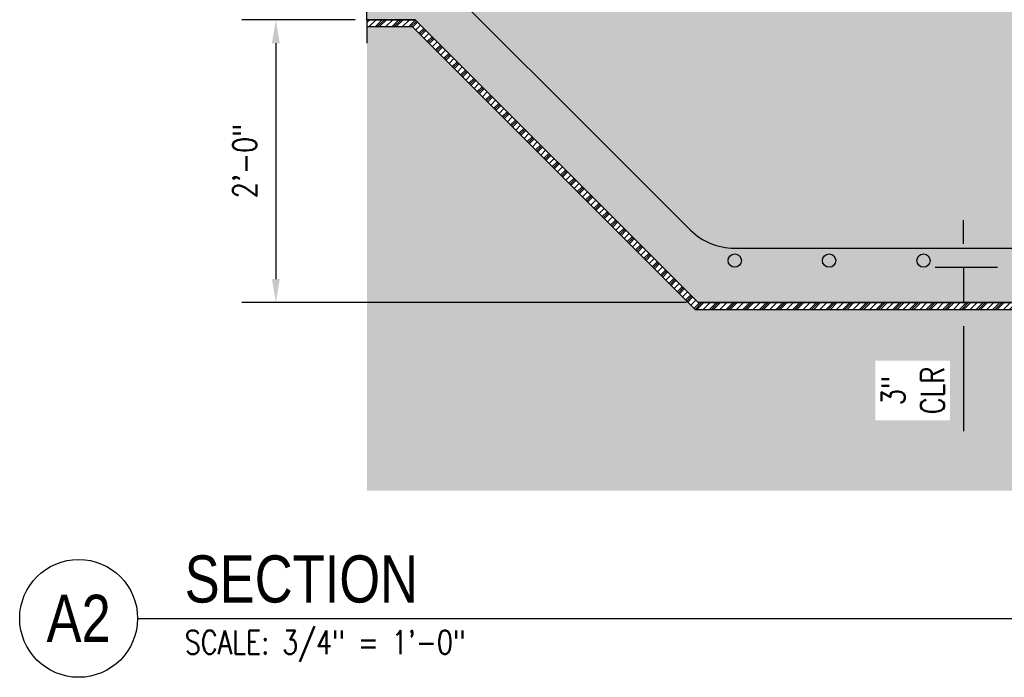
# Model space of a CAD drawing. Header units: inches. Extents: x 870 to 1996, y -84 to 460.
# Tile 1 of 20: x 870 to 953, y -84 to -29. Entities that reach past the tile are written whole.
import ezdxf
from ezdxf.enums import TextEntityAlignment as Align

# ---------------------------------------------------------------- set-up
doc = ezdxf.new("R2010")
doc.units = ezdxf.units.IN
doc.header["$MEASUREMENT"] = 0
for name, color, linetype in [('A-DETL', 3, 'Continuous'), ('A-DETL-THIN', 1, 'Continuous'), ('A-DETL-WIDE', 5, 'Continuous'), ('A-FLOR', 173, 'Continuous'), ('S-ANNO-DIMS', 1, 'Continuous'), ('S-ANNO-SYMB', 2, 'Continuous')]:
    doc.layers.add(name, color=color, linetype=linetype)
doc.layers.add('A-WALL-PATT', color=9, linetype='Continuous', true_color=0x808080)
doc.styles.add('Annotative', font='romans.shx', dxfattribs={"width": 0.8, "height": 0.125})
doc.styles.add('Arial', font='romans.shx', dxfattribs={"width": 0.8})
doc.styles.add('TITLES', font='swiss.ttf', dxfattribs={"width": 0.8, "height": 0.25})
doc.dimstyles.new('Annotative', dxfattribs={"dimscale": 0, "dimtxt": 0.125, "dimasz": 0.125, "dimexe": 0.18, "dimexo": 0.0625, "dimgap": 0.09, "dimtad": 1, "dimdec": 3, "dimzin": 3, "dimdsep": 46, "dimlunit": 4, "dimtxsty": 'Annotative', "dimcen": 0.09, "dimclrt": 2, "dimazin": 2, "dimtfac": 1, "dimtdec": 3, "dimtmove": 0, "dimatfit": 0, "dimfxl": 1, "dimtfill": 1, "dimfrac": 2, "dimtolj": 1, "dimtzin": 0, "dimarcsym": 0})

# ---------------------------------------------------------------- blocks, each defined once
blk = doc.blocks.new('Reinforcing Bar Section_USACE - __9-1453024-SECTION')
h = blk.add_hatch(color=256)
h.dxf.hatch_style = 1
h.paths.add_polyline_path([(-1525.526, -0.129, 1), (-1526.651, -0.129, 1)])
blk.add_circle((-1526.088, -0.129), 0.562)
blk = doc.blocks.new('*U25')
for p, q in [((0.5, 1), (-0.5, -1)), ((1, 0), (0.5, 1)), ((-15, 0), (-17, 0)), ((-15, 0), (-1, 0)), ((-0.5, -1), (-1, 0)), ((15, 0), (1, 0)), ((15, 0), (17, 0))]:
    blk.add_line(p, q)
blk = doc.blocks.new('*D47')
at = {"layer": 'S-ANNO-DIMS', "color": 0, "lineweight": -2, "transparency": 16777216}
for p, q in [((949.561, -47.5), (949.561, -45.5)), ((947.166, -49.5), (952.441, -49.5)), ((949.561, -49.5), (949.561, -52.5)), ((947.166, -52.5), (952.441, -52.5)), ((949.561, -54.5), (949.561, -63.418))]:
    blk.add_line(p, q, dxfattribs=at)
at = {"layer": 'S-ANNO-DIMS', "color": 0, "transparency": 16777216}
for points in [[(949.228, -47.5), (949.894, -47.5), (949.561, -49.5)], [(949.228, -54.5), (949.894, -54.5), (949.561, -52.5)]]:
    blk.add_solid(points, dxfattribs=at)
at = {"layer": 'S-ANNO-DIMS', "color": 2, "transparency": 16777216, "insert": (945.264, -59.959), "char_height": 2, "attachment_point": 5, "rotation": 90, "style": 'Annotative', "bg_fill": 3, "box_fill_scale": 1.25, "bg_fill_color": 256, "bg_fill_true_color": 13158600, "bg_fill_transparency": 0}
blk.add_mtext('\\A1;3"\\PCLR', dxfattribs=at)
blk = doc.blocks.new('*U6')
at = {"linetype": 'Continuous', "lineweight": -3}
blk.add_line((1.125, 0.625), (19.0235, 0.625), dxfattribs=at)
at = {"lineweight": -3}
blk.add_circle((0.8125, 0.625), 0.3125, dxfattribs=at)
at = {"lineweight": -3, "style": 'Arial'}
blk.add_attdef('DRAWING_AREA_TITLE', text='', height=0.1875, dxfattribs=at).set_placement((1.3743, 0.6339), align=Align.BOTTOM_LEFT)
blk.add_attdef('X#', text='', height=0.1875, dxfattribs=at).set_placement((0.8125, 0.625), align=Align.MIDDLE_CENTER)
blk.add_attdef('SCALE:', text='', height=0.0938, dxfattribs=at).set_placement((1.3743, 0.5606), align=Align.TOP_LEFT)
blk = doc.blocks.new('*D86')
at = {"layer": 'S-ANNO-DIMS', "color": 0, "lineweight": -2, "transparency": 16777216}
for p, q in [((897.974, -28.5), (888.375, -28.5)), ((891.255, -30.5), (891.255, -50.5)), ((926.077, -52.5), (888.375, -52.5))]:
    blk.add_line(p, q, dxfattribs=at)
at = {"layer": 'S-ANNO-DIMS', "color": 0, "transparency": 16777216}
for points in [[(890.921, -30.5), (891.588, -30.5), (891.255, -28.5)], [(890.921, -50.5), (891.588, -50.5), (891.255, -52.5)]]:
    blk.add_solid(points, dxfattribs=at)
at = {"layer": 'S-ANNO-DIMS', "color": 2, "transparency": 16777216, "insert": (888.624, -40.5), "char_height": 2, "attachment_point": 5, "rotation": 90, "style": 'Annotative', "bg_fill": 3, "box_fill_scale": 1.25, "bg_fill_color": 256, "bg_fill_true_color": 13158600, "bg_fill_transparency": 0}
blk.add_mtext('\\A1;2\'-0"', dxfattribs=at)

msp = doc.modelspace()

# ---------------------------------------------------------------- hatches: boundary and pattern name
at = {"layer": 'A-DETL-THIN'}
h = msp.add_hatch(dxfattribs=at)
h.set_pattern_fill('PLASTI', color=256, scale=4, angle=45)
h.paths.add_polyline_path([(902.815, -29.0909), (926.815, -53.0909), (1077.3398, -53.0909), (1101.3398, -29.0909), (1150.1995, -29.0909), (1150.1995, -28.5004), (1101.0951, -28.5004), (1077.0951, -52.5004), (927.0596, -52.5004), (903.0596, -28.5004), (898.9738, -28.5004), (898.9738, -29.0909)])
at = {"layer": 'A-WALL-PATT', "lineweight": -3}
h = msp.add_hatch(dxfattribs=at)
h.set_pattern_fill('AR-CONC', color=8, style=0)
h.set_pattern_definition([(50, (0, 0), (7.172602, -0.62752), [0.75, -8.25]), (355, (0, 0), (-1.387513, 7.52192), [0.6, -6.6]), (100.45144, (0.598, -0.052), (5.78509, 6.8944), [0.6374, -7.01142]), (46.1842, (0, 2), (10.67241, -1.65519), [1.125, -12.375]), (96.6356, (0.889, 1.862), (9.34662, 9.74119), [0.9561, -10.51714]), (351.1842, (0, 2), (9.34662, 9.74119), [0.9, -9.9]), (21, (1, 1.5), (5.96907, -4.02619), [0.75, -8.25]), (326, (1, 1.5), (2.433153, 7.2515), [0.6, -6.6]), (71.45144, (1.4974, 1.1645), (8.402224, 3.22531), [0.6374, -7.01142]), (37.5, (0, 0), (0.1215986, 3.3289385), [0, -6.52, 0, -6.7, 0, -6.625]), (7.5, (0, 0), (2.630695, 3.944117), [0, -3.82, 0, -6.37, 0, -2.525]), (327.5, (-2.23, 0), (5.3382244, -0.225549), [0, -2.5, 0, -7.8, 0, -10.35]), (317.5, (-3.23, 0), (5.831862, 1.00105), [0, -3.25, 0, -5.18, 0, -7.35])])
h.paths.add_polyline_path([(1077.0951, -52.5004), (1101.0951, -28.5004), (1150.1995, -28.5004), (1150.1995, -14.5002), (1151.1995, -14.0002), (1149.1995, -13.0002), (1150.1995, -12.5002), (1150.1995, 1.5), (1020.0774, 1.5), (1018.9898, 1.1405), (1018.4594, 1.6709), (1017.9291, 1.1405), (1016.5696, 1.7745), (1014.6903, 1.0904), (1014.4035, 1.5), (1013.4066, 1.1372), (1012.7384, 1.6978), (1012.2101, 1.3278), (1011.5739, 1.9641), (1009.2246, 1.109), (1007.8151, 1.622), (1006.6405, 1.1945), (1005.2309, 1.7076), (1004.0235, 1.384), (1003.67, 1.7376), (1002.7637, 1.315), (1002.3198, 1.7588), (1001.3539, 1.5), (1000.5661, 2.0516), (999.6823, 1.1677), (998.3228, 1.8016), (997.7925, 1.2713), (996.088, 1.668), (995.1817, 1.2454), (994.0488, 1.7737), (992.4818, 1.383), (991.8323, 1.758), (991.2179, 1.3278), (990.5684, 1.7028), (989.954, 1.2726), (989.5238, 1.887), (987.9718, 1.5), (986.2932, 1.8907), (984.0774, 1.5), (898.9738, 1.5), (898.9738, -12.5002), (897.9738, -13.0002), (899.9738, -14.0002), (898.9738, -14.5002), (898.9738, -28.5004), (903.0596, -28.5004), (927.0774, -52.5004)])
h = msp.add_hatch(dxfattribs=at)
h.set_pattern_fill('GRAVEL', color=8, scale=4, style=0)
h.set_pattern_definition([(228.012788, (2.88, 2.75), (-32, -36), [0.538144, -53.276352]), (184.96974, (2.52, 2.35), (48, 4), [0.923472, -91.423699]), (132.510447, (1.6, 2.27), (40, -44), [0.651152, -64.46413]), (267.273689, (0.04, 1.27), (4, 80), [0.840952, -83.254232]), (292.833654, (0, 0.43), (-20, 48), [0.82462, -81.637493]), (357.273689, (0.32, -0.33), (-80, 4), [0.840952, -83.254232]), (37.69424, (1.16, -0.37), (-52, -40), [1.112116, -110.099394]), (72.255328, (2.04, 0.31), (28, 88), [1.049952, -103.945286]), (121.429566, (2.36, 1.31), (-32, 52), [0.8438, -83.536292]), (175.236358, (1.92, 2.03), (44, -4), [0.963328, -47.20305]), (222.397438, (0.96, 2.11), (-48, -44), [1.245792, -123.3335]), (138.814075, (4, 1.23), (-28, 24), [0.425204, -42.095379]), (171.469234, (3.68, 1.51), (52, -8), [0.808948, -80.086046]), (225, (2.88, 1.63), (-4e-16, -4), [0.565684, -5.09117]), (203.19859, (2.6, 2.11), (20, 8), [0.304632, -30.15846]), (291.80141, (2.32, 1.99), (-4, 12), [0.430812, -21.109847]), (30.963757, (2.48, 1.59), (12, 8), [0.699716, -22.624092]), (161.56505, (3.08, 1.95), (8, -4), [0.505964, -12.143147]), (16.38954, (0, 1.99), (40, 12), [0.7088, -70.17138]), (70.346176, (0.68, 2.19), (-16, -44), [0.594644, -58.869631]), (293.19859, (3.08, 2.75), (-8, 20), [0.60926, -29.853832]), (343.61046, (3.32, 2.19), (-40, 12), [0.7088, -70.17138]), (339.443955, (0, -0.49), (-20, 8), [0.68352, -33.492495]), (294.77514, (0.64, -0.73), (-20, 44), [0.572712, -56.698572]), (66.80141, (3.12, -1.25), (8, 20), [0.60926, -29.853832]), (17.354025, (3.36, -0.69), (-52, -16), [0.670524, -66.381694]), (69.443955, (1.16, -1.25), (-8, -20), [0.34176, -33.834255]), (101.30993, (2.88, -1.25), (-4, 16), [0.20396, -20.192118]), (165.96376, (2.84, -1.05), (12, -4), [0.82462, -15.667803]), (186.009006, (2.04, -0.85), (40, 4), [0.7642, -75.655693]), (303.69007, (2.48, 1.23), (-4, 8), [0.576888, -13.845317]), (353.157227, (2.8, 0.75), (68, -8), [1.007176, -99.71025]), (60.945396, (3.8, 0.63), (-16, -28), [0.411824, -40.770697]), (90, (4, 0.99), (-4, 4), [0.24, -3.76]), (120.256437, (1.96, -0.73), (16, -28), [0.555696, -55.01408]), (48.012788, (1.68, -0.25), (32, 36), [1.076288, -52.738208]), (0, (2.4, 0.55), (4, 4), [1.04, -2.96]), (325.304846, (3.44, 0.55), (40, -28), [0.632456, -62.613097]), (254.054604, (3.96, 0.19), (-4, -16), [0.582408, -28.538032]), (207.645975, (3.8, -0.37), (-76, -40), [0.94826, -93.877897]), (175.426079, (2.96, -0.81), (-52, 4), [1.003196, -99.316294])])
h.paths.add_polyline_path([(1104.7979, -41.7504), (1150.1995, -41.7504), (1150.1995, -31.7504), (1150.1995, -29.0909), (1101.3398, -29.0909), (1077.3398, -53.0909), (926.815, -53.0909), (902.815, -29.0909), (898.9738, -29.0909), (898.9738, -31.7504), (898.9738, -41.7504), (899.3568, -41.7504), (922.1068, -64.5004), (1082.0479, -64.5004)])
h = msp.add_hatch(dxfattribs=at)
h.set_pattern_fill('EARTH', color=8, scale=16, style=0)
h.set_pattern_definition([(0, (0, -1.25), (4, 4), [4, -4]), (0, (0, 0.25), (4, 4), [4, -4]), (0, (0, 1.75), (4, 4), [4, -4]), (90, (0.5, 2.25), (-4, 4), [4, -4]), (90, (2, 2.25), (-4, 4), [4, -4]), (90, (3.5, 2.25), (-4, 4), [4, -4])])
h.paths.add_polyline_path([(1150.1995, -68.4394), (1150.1995, -41.7504), (1104.7979, -41.7504), (1082.0479, -64.5004), (922.1068, -64.5004), (899.3568, -41.7504), (898.9738, -41.7504), (898.9738, -68.4394)])

# ---------------------------------------------------------------- linework, layer by layer
at = {"layer": 'A-DETL-WIDE', "lineweight": -3}
msp.add_lwpolyline([(898.9738, -18.9041), (926.4144, -46.3448, 0.1989124), (930.1267, -47.8825), (1074.9774, -47.8825, 0.1989124), (1078.6897, -46.3448), (1118.6894, -6.345, -0.1869754), (1121.4991, -5.1047), (1145.4991, -5.1047)], format="xyb", dxfattribs=at)
at = {"layer": 'A-FLOR'}
for p, q in [((898.9738, -28.5004), (903.0596, -28.5004)), ((903.0596, -28.5004), (927.0596, -52.5004)), ((927.0596, -52.5004), (1077.0951, -52.5004))]:
    msp.add_line(p, q, dxfattribs=at)

# ---------------------------------------------------------------- block references
at = {"layer": 'A-DETL', "lineweight": -3}
for p in [(2456.2545, -48.8088), (2464.2545, -48.8088), (2472.2545, -48.8088)]:
    msp.add_blockref('Reinforcing Bar Section_USACE - __9-1453024-SECTION', p, dxfattribs=at)
at = {"layer": 'A-DETL-THIN', "rotation": 270}
msp.add_blockref('*U25', (898.9738, -13.5002), dxfattribs=at)
at = {"layer": 'S-ANNO-SYMB', "lineweight": -3}
ref = msp.add_blockref('*U6', (861.5385, -89.2836), dxfattribs=dict(at, xscale=16.00000011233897, yscale=16.00000011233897, zscale=16.00000011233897))
ref.add_attrib('SCALE:', 'SCALE: 3/4" = 1\'-0"', dxfattribs={"layer": '0', "lineweight": -3, "height": 2, "style": 'Annotative', "width": 0.796875}).set_placement((883.5273, -80.3142), align=Align.TOP_LEFT)
ref.add_attrib('DRAWING_AREA_TITLE', 'SECTION', dxfattribs={"layer": '0', "lineweight": -3, "height": 4, "style": 'TITLES', "width": 0.796875}).set_placement((883.5273, -79.1411), align=Align.BOTTOM_LEFT)
ref.add_attrib('X#', 'A2', dxfattribs={"layer": '0', "lineweight": -3, "height": 4, "style": 'TITLES', "width": 0.796875}).set_placement((874.5385, -79.2836), align=Align.MIDDLE_CENTER)

# ---------------------------------------------------------------- next in the draw order: dimensions: what is measured, and where the dimension line sits
at = {"layer": 'S-ANNO-DIMS'}
dim = msp.add_linear_dim(base=(949.561, -52.5004), p1=(946.1664, -49.5004), p2=(946.1664, -52.5004), angle=90, text='<>\\PCLR', dimstyle='Annotative', override={"dimpost": '\\X'}, dxfattribs=at)
dim.commit()
dim.dimension.update_dxf_attribs({"geometry": '*D47', "text_midpoint": (945.2639, -59.9594)})

# ---------------------------------------------------------------- next in the draw order: linework, layer by layer
at = {"layer": 'A-DETL-THIN'}
msp.add_lwpolyline([(902.815, -29.0909), (926.815, -53.0909), (1077.3398, -53.0909), (1101.3398, -29.0909), (1150.1995, -29.0909), (1150.1995, -28.5004), (1101.0951, -28.5004), (1077.0951, -52.5004), (927.0596, -52.5004), (903.0596, -28.5004), (898.9738, -28.5004), (898.9738, -29.0909)], close=True, dxfattribs=at)

# ---------------------------------------------------------------- next in the draw order: dimensions: what is measured, and where the dimension line sits
at = {"layer": 'S-ANNO-DIMS'}
dim = msp.add_linear_dim(base=(891.2546, -52.5004), p1=(898.9738, -28.5004), p2=(927.0774, -52.5004), angle=90, dimstyle='Annotative', override={"dimpost": '\\X'}, dxfattribs=at)
dim.commit()
dim.dimension.update_dxf_attribs({"geometry": '*D86', "text_midpoint": (888.6241, -40.5004)})

doc.saveas('drawing.dxf')
